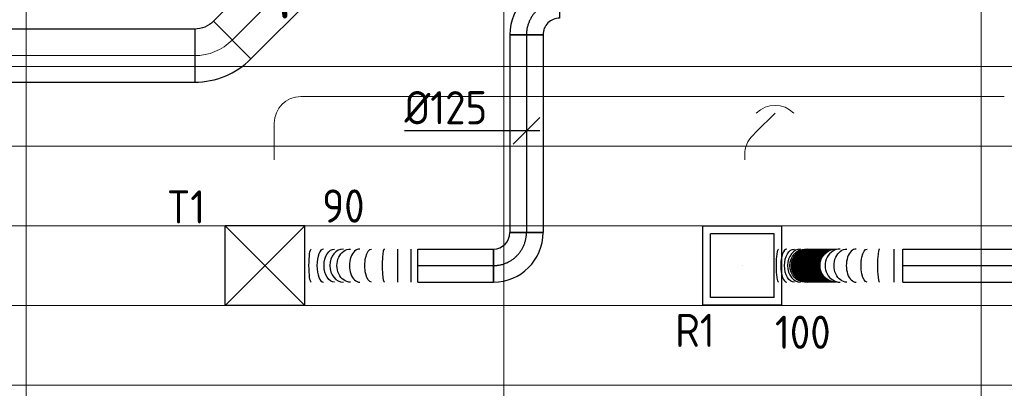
# Model space of a CAD drawing. Header units: millimetres. Extents: x -73257 to 31053, y 5203 to 51987.
# Tile 35 of 58: x -63794 to -60081, y 46207 to 47595. Entities that reach past the tile are written whole.
import ezdxf
from ezdxf.enums import TextEntityAlignment as Align

# ---------------------------------------------------------------- set-up
doc = ezdxf.new("R2010")
doc.units = ezdxf.units.MM
doc.header["$LTSCALE"] = 50
doc.linetypes.add('CENTER2', pattern=[28.575, 19.05, -3.175, 3.175, -3.175])
for name, color, linetype in [('4plfd', 254, 'Continuous'), ('WL570---_RETOUR', 100, 'Continuous'), ('WL570---_RETOUR_HL', 1, 'Continuous'), ('WL570---_RETOUR_RST', 3, 'Continuous'), ('WL570---_RETOUR_RST_HL', 1, 'Continuous'), ('WL570---_TOEVOER', 200, 'Continuous'), ('WL570---_TOEVOER_HL', 1, 'Continuous'), ('WL570---_TOEVOER_RST', 3, 'Continuous'), ('WL570---_TOEVOER_RST_HL', 1, 'Continuous'), ('WM570---_RETOUR_PR', 2, 'Continuous'), ('WM570---_RETOUR_RST_PR', 1, 'Continuous'), ('WM570---_TOEVOER', 2, 'Continuous'), ('WM570---_TOEVOER_PR', 2, 'Continuous'), ('WM570---_TOEVOER_RST_PR', 1, 'Continuous')]:
    doc.layers.add(name, color=color, linetype=linetype)
for name, color, linetype, lineweight in [('WL570---_BESTAAND-HARTLIJN', 161, 'Continuous', 0), ('WL570---_BESTAAND-TOEVOER', 180, 'Continuous', 0), ('WL570---_DEMONTEREN', 10, 'Continuous', 0)]:
    doc.layers.add(name, color=color, linetype=linetype, lineweight=lineweight)
doc.layers.get('WL570---_DEMONTEREN').off()
doc.styles.add('BURO-025', font='ISO96.shx', dxfattribs={"height": 125})
doc.styles.add('MAATVOERING', font='ISO')

# ---------------------------------------------------------------- blocks, each defined once
blk = doc.blocks.new('Groep-42')
at = {"color": 8, "linetype": 'Continuous', "lineweight": 13}
for p, q in [((-73154.9, 46899.1), (-11882.7, 46899.1)), ((-73154.9, 46599.1), (-11882.7, 46599.1)), ((-73154.9, 46299.1), (-11882.7, 46299.1)), ((-73154.9, 45999.1), (-11882.7, 45999.1)), ((-73154.9, 45699.1), (-11882.7, 45699.1))]:
    blk.add_line(p, q, dxfattribs=at)
blk = doc.blocks.new('Groep-50')
at = {"color": 8, "linetype": 'Continuous', "lineweight": 13}
for p, q in [((-65654.9, 50199.1), (-65654.9, 43299.1)), ((-63854.9, 50199.1), (-63854.9, 43299.1)), ((-62054.9, 50199.1), (-62054.9, 43299.1))]:
    blk.add_line(p, q, dxfattribs=at)
at = {"color": 8}
blk.add_blockref('Groep-42', (0, 0), dxfattribs=at)
blk = doc.blocks.new('Block plafond 3e verd')
at = {"layer": '4plfd'}
blk.add_blockref('Groep-50', (73304.912, -19149.14), dxfattribs=at)
blk = doc.blocks.new('OBO10000090H')
blk.add_lwpolyline([(50, -100, 0.414214), (-100, 50), (-100, -50, -0.414214), (-50, -100)], format="xyb", close=True)
at = {"invisible_edges": 15}
for points in [[(-91.3, -50.8), (-74, 47.7), (-100, 50), (-100, -50)], [(-82.9, -53), (-48.7, 41), (-74, 47.7), (-91.3, -50.8)], [(-75, -56.7), (-25, 29.9), (-48.7, 41), (-82.9, -53)], [(-67.9, -61.7), (-3.6, 14.9), (-25, 29.9), (-75, -56.7)], [(-61.7, -67.9), (14.9, -3.6), (-3.6, 14.9), (-67.9, -61.7)], [(-56.7, -75), (29.9, -25), (14.9, -3.6), (-61.7, -67.9)], [(-53, -82.9), (41, -48.7), (29.9, -25), (-56.7, -75)], [(-50.8, -91.3), (47.7, -74), (41, -48.7), (-53, -82.9)], [(-50, -100), (50, -100), (47.7, -74), (-50.8, -91.3)]]:
    blk.add_3dface(points, dxfattribs=at)
at = {"layer": 'WL570---_BESTAAND-HARTLIJN'}
blk.add_arc((-100, -100), 100, 0, 90, dxfattribs=at)
blk = doc.blocks.new('OSV20012501390G')
blk.add_lwpolyline([(0, -100), (140, -62.5), (140, 62.5), (0, 100)], close=True)
at = {"layer": 'WL570---_BESTAAND-HARTLIJN'}
blk.add_line((0, 0), (140, 0), dxfattribs=at)
blk = doc.blocks.new('KARO')
for p, q in [((1, 0.5), (0, 0.5)), ((0, -0.5), (1, -0.5))]:
    blk.add_line(p, q)
at = {"invisible_edges": 15}
blk.add_3dface([(0, 0.5), (0, -0.5), (1, -0.5), (1, 0.5)], dxfattribs=at)
at = {"layer": 'WL570---_BESTAAND-HARTLIJN'}
blk.add_line((0, 0), (1, 0), dxfattribs=at)
blk = doc.blocks.new('OZA1250100045R')
blk.add_lwpolyline([(70.7, 0), (106.1, 35.4), (35.4, 106.1), (-70.7, 0)])
at = {"layer": 'WL570---_BESTAAND-HARTLIJN'}
blk.add_line((0, 0), (70.7, 70.7), dxfattribs=at)
at = {"layer": 'WL570---_BESTAAND-TOEVOER'}
blk.add_arc((0, 70.7), 100, 225, 315, dxfattribs=at)
blk = doc.blocks.new('OSV1251000460G')
blk.add_lwpolyline([(0, -62.5), (46.7, -50), (46.7, 50), (0, 62.5)], close=True)
at = {"layer": 'WL570---_BESTAAND-HARTLIJN'}
blk.add_line((0, 0), (46.7, 0), dxfattribs=at)
blk = doc.blocks.new('OBO10000045H')
blk.add_lwpolyline([(50, -41.4, 0.198912), (6.1, 64.6), (-64.6, -6.1, -0.198912), (-50, -41.4)], format="xyb", close=True)
at = {"invisible_edges": 15}
for points in [[(-61.7, -9.3), (14.9, 55), (6.1, 64.6), (-64.6, -6.1)], [(-59, -12.7), (22.9, 44.6), (14.9, 55), (-61.7, -9.3)], [(-56.7, -16.4), (29.9, 33.6), (22.9, 44.6), (-59, -12.7)], [(-54.7, -20.3), (35.9, 22), (29.9, 33.6), (-56.7, -16.4)], [(-53, -24.3), (41, 9.9), (35.9, 22), (-54.7, -20.3)], [(-51.7, -28.5), (44.9, -2.6), (41, 9.9), (-53, -24.3)], [(-50.8, -32.7), (47.7, -15.4), (44.9, -2.6), (-51.7, -28.5)], [(-50.2, -37.1), (49.4, -28.3), (47.7, -15.4), (-50.8, -32.7)], [(-50, -41.4), (50, -41.4), (49.4, -28.3), (-50.2, -37.1)]]:
    blk.add_3dface(points, dxfattribs=at)
at = {"layer": 'WL570---_BESTAAND-HARTLIJN'}
blk.add_arc((-100, -41.4), 100, 0, 45, dxfattribs=at)
blk = doc.blocks.new('OBO20000045H')
blk.add_lwpolyline([(100, -82.8, 0.198912), (12.1, 129.3), (-129.3, -12.1, -0.198912), (-100, -82.8)], format="xyb", close=True)
at = {"invisible_edges": 15}
for points in [[(-123.4, -18.6), (29.8, 110), (12.1, 129.3), (-129.3, -12.1)], [(-118.1, -25.5), (45.7, 89.2), (29.8, 110), (-123.4, -18.6)], [(-113.4, -32.8), (59.8, 67.2), (45.7, 89.2), (-118.1, -25.5)], [(-109.4, -40.6), (71.9, 43.9), (59.8, 67.2), (-113.4, -32.8)], [(-106, -48.6), (81.9, 19.8), (71.9, 43.9), (-109.4, -40.6)], [(-103.4, -57), (89.8, -5.2), (81.9, 19.8), (-106, -48.6)], [(-101.5, -65.5), (95.4, -30.7), (89.8, -5.2), (-103.4, -57)], [(-100.4, -74.1), (98.9, -56.7), (95.4, -30.7), (-101.5, -65.5)], [(-100, -82.8), (100, -82.8), (98.9, -56.7), (-100.4, -74.1)]]:
    blk.add_3dface(points, dxfattribs=at)
at = {"layer": 'WL570---_BESTAAND-HARTLIJN'}
blk.add_arc((-200, -82.8), 200, 0, 45, dxfattribs=at)
blk = doc.blocks.new('*U363')
at = {"color": 0, "ltscale": 10}
for p, q in [((150, 150, -2500), (-150, 150, -2500)), ((-150, -150, -2500), (-150, 150, -2500)), ((150, -150, -2500), (-150, 150, -2500)), ((-150, -150, -2500), (150, 150, -2500)), ((150, -150, -2500), (150, 150, -2500)), ((150, -150, -2500), (-150, -150, -2500))]:
    blk.add_line(p, q, dxfattribs=at)
at = {"layer": 'WL570---_TOEVOER_RST_HL', "linetype": 'CENTER2'}
blk.add_circle((0, 0, -2500), 0.075, dxfattribs=at)
at = {"layer": 'WL570---_TOEVOER_RST', "color": 2, "style": 'BURO-025'}
for tag in ['MC', 'Q']:
    blk.add_attdef(tag, text='', height=125, dxfattribs=at).set_placement((0, 0), align=Align.MIDDLE)
at = {"layer": 'WM570---_TOEVOER_RST_PR', "color": 2, "style": 'BURO-025'}
blk.add_attdef('POSNR', text='', height=125, dxfattribs=at).set_placement((0, 0), align=Align.MIDDLE)
blk = doc.blocks.new('*U403')
at = {"color": 0, "ltscale": 10}
for p, q in [((-62.5, 125, -2700), (62.5, 125, -2700)), ((-125, -62.5, -2700), (-125, 62.5, -2700))]:
    blk.add_line(p, q, dxfattribs=at)
for radius, end in [(62.5, 0), (187.5, 360)]:
    blk.add_arc((-125, 125, -2700), radius, 270, end, dxfattribs=at)
at = {"layer": 'WL570---_TOEVOER_HL', "linetype": 'CENTER2'}
blk.add_arc((-125, 125, -2700), 125, 270, 0, dxfattribs=at)
at = {"layer": 'WM570---_TOEVOER_PR', "color": 2, "style": 'BURO-025'}
blk.add_attdef('POSNR', text='', height=125, dxfattribs=at).set_placement((0, 0), align=Align.MIDDLE)
blk = doc.blocks.new('*U404')
at = {"color": 0, "ltscale": 10}
for p, q in [((0, 62.5, -2700), (745, 62.5, -2700)), ((0, -62.5, -2700), (0, 62.5, -2700)), ((745, 62.5, -2700), (745, -62.5, -2700)), ((0, -62.5, -2700), (745, -62.5, -2700))]:
    blk.add_line(p, q, dxfattribs=at)
at = {"layer": 'WL570---_TOEVOER_HL', "linetype": 'CENTER2'}
blk.add_line((0, 0, -2700), (745, 0, -2700), dxfattribs=at)
at = {"layer": 'WM570---_TOEVOER_PR', "color": 2, "style": 'BURO-025'}
blk.add_attdef('POSNR', text='', height=125, dxfattribs=at).set_placement((0, 0), align=Align.MIDDLE)
blk = doc.blocks.new('*U405')
at = {"color": 0, "ltscale": 10}
for p, q in [((-62.5, 125, -2700), (62.5, 125, -2700)), ((-125, -62.5, -2700), (-125, 62.5, -2700))]:
    blk.add_line(p, q, dxfattribs=at)
for radius, end in [(62.5, 0), (187.5, 360)]:
    blk.add_arc((-125, 125, -2700), radius, 270, end, dxfattribs=at)
at = {"layer": 'WL570---_TOEVOER_HL', "linetype": 'CENTER2'}
blk.add_arc((-125, 125, -2700), 125, 270, 0, dxfattribs=at)
at = {"layer": 'WM570---_TOEVOER_PR', "color": 2, "style": 'BURO-025'}
blk.add_attdef('POSNR', text='', height=125, dxfattribs=at).set_placement((0, 0), align=Align.MIDDLE)
blk = doc.blocks.new('*U406')
at = {"color": 0, "ltscale": 10}
for p, q in [((0, 62.5, -2700), (284.3, 62.5, -2700)), ((0, -62.5, -2700), (0, 62.5, -2700)), ((284.3, 62.5, -2700), (284.3, -62.5, -2700)), ((0, -62.5, -2700), (284.3, -62.5, -2700))]:
    blk.add_line(p, q, dxfattribs=at)
at = {"layer": 'WL570---_TOEVOER_HL', "linetype": 'CENTER2'}
blk.add_line((0, 0, -2700), (284.3, 0, -2700), dxfattribs=at)
at = {"layer": 'WM570---_TOEVOER_PR', "color": 2, "style": 'BURO-025'}
blk.add_attdef('POSNR', text='', height=125, dxfattribs=at).set_placement((0, 0), align=Align.MIDDLE)
blk = doc.blocks.new('*U407')
at = {"color": 0, "ltscale": 10}
for p, q in [((0, 62.5, -2700), (0, -62.5, -2700)), ((25.2, 62.5, -2700), (25.2, -62.5, -2700)), ((75.6, 62.5, -2700), (75.6, -62.5, -2700)), ((426.6, 62.5, -2700), (426.6, -62.5, -2700))]:
    blk.add_line(p, q, dxfattribs=at)
for centre, major_axis, ratio, start_param, end_param in [((126.3, 0, -2700), (0, -62.5), 0.135941, 0, 3.141593), ((219.1, 0, -2700), (0, -62.5), 0.631089, 0, 3.141593), ((281.1, 0, -2700), (0, 62.5), 0.818418, 3.141593, 6.283185), ((355.9, 0, -2700), (0, 62.5), 0.397956, 3.141593, 6.283185)]:
    blk.add_ellipse(centre, major_axis=major_axis, ratio=ratio, start_param=start_param, end_param=end_param, dxfattribs=at)
at = {"color": 0, "ltscale": 10, "extrusion": (0, 0, -1)}
for centre, major_axis, ratio, start_param, end_param in [((175.4, 0, -2700), (0, 62.5), 0.397956, 0, 3.141593), ((254.2, 0, -2700), (0, 62.5), 0.818418, 0, 3.141593), ((314.4, 0, -2700), (0, -62.5), 0.631089, 3.141593, 6.283185), ((402.4, 0, -2700), (0, -62.5), 0.135941, 3.141593, 6.283185)]:
    blk.add_ellipse(centre, major_axis=major_axis, ratio=ratio, start_param=start_param, end_param=end_param, dxfattribs=at)
at = {"layer": 'WM570---_TOEVOER_PR', "color": 2, "style": 'BURO-025'}
blk.add_attdef('POSNR', text='', height=125, dxfattribs=at).set_placement((0, 0), align=Align.MIDDLE)
blk = doc.blocks.new('*U408')
at = {"layer": 'WM570---_TOEVOER', "color": 0, "ltscale": 10}
for p, q in [((-50, -50), (50, 50)), ((50, 0), (-460.1, 0))]:
    blk.add_line(p, q, dxfattribs=at)
at = {"layer": 'WM570---_TOEVOER', "color": 0, "style": 'BURO-025'}
blk.add_text('%%c125', height=125, dxfattribs=at).set_placement((-460.1, 25))
blk = doc.blocks.new('*U542')
at = {"color": 0, "ltscale": 10}
for p, q in [((149, 149, -150), (-149, 149, -150)), ((-149, -149, -150), (-149, 149, -150)), ((149, -149, -150), (149, 149, -150)), ((120, 120, -150), (-120, 120, -150)), ((-120, -120, -150), (-120, 120, -150)), ((120, -120, -150), (120, 120, -150)), ((120, -120, -150), (-120, -120, -150)), ((149, -149, -150), (-149, -149, -150))]:
    blk.add_line(p, q, dxfattribs=at)
at = {"layer": 'WL570---_RETOUR_RST_HL', "linetype": 'CENTER2'}
blk.add_circle((0, 0, -150), 0.075, dxfattribs=at)
at = {"layer": 'WL570---_RETOUR_RST', "color": 2, "style": 'BURO-025'}
for tag in ['MC', 'Q']:
    blk.add_attdef(tag, text='', height=125, dxfattribs=at).set_placement((0, 0), align=Align.MIDDLE)
at = {"layer": 'WM570---_RETOUR_RST_PR', "color": 2, "style": 'BURO-025'}
blk.add_attdef('POSNR', text='', height=125, dxfattribs=at).set_placement((0, 0), align=Align.MIDDLE)
blk = doc.blocks.new('*U547')
at = {"color": 0, "ltscale": 10}
for p, q in [((0, 62.5, -2700), (0, -62.5, -2700)), ((31.7, 62.5, -2700), (31.7, -62.5, -2700)), ((484.3, 62.5, -2700), (484.3, -62.5, -2700))]:
    blk.add_line(p, q, dxfattribs=at)
for centre, major_axis, ratio, start_param, end_param in [((87.3, 0, -2700), (0, -62.5), 0.127632, 0, 3.141593), ((175.4, 0, -2700), (0, -62.5), 0.59777, 0, 3.141593), ((235.3, 0, -2700), (0, -62.5), 0.917059, 0, 3.141593), ((358.3, 0, -2700), (0, 62.5), 0.992821, 3.141593, 6.283185), ((385, 0, -2700), (0, 62.5), 0.7825, 3.141593, 6.283185), ((436.7, 0, -2700), (0, 62.5), 0.374713, 3.141593, 6.283185)]:
    blk.add_ellipse(centre, major_axis=major_axis, ratio=ratio, start_param=start_param, end_param=end_param, dxfattribs=at)
at = {"color": 0, "ltscale": 10, "extrusion": (0, 0, -1)}
for centre, major_axis, ratio, start_param, end_param in [((133.6, 0, -2700), (0, 62.5), 0.374713, 0, 3.141593), ((210.1, 0, -2700), (0, 62.5), 0.7825, 0, 3.141593), ((249.5, 0, -2700), (0, 62.5), 0.992821, 0, 3.141593), ((251.6, 0, -2700), (0, 62.5), 0.998875, 0, 3.141593), ((253.6, 0, -2700), (0, 62.5), 0.998875, 0, 3.141593), ((255.6, 0, -2700), (0, 62.5), 0.998875, 0, 3.141593), ((257.6, 0, -2700), (0, 62.5), 0.998875, 0, 3.141593), ((259.5, 0, -2700), (0, 62.5), 0.998875, 0, 3.141593), ((261.5, 0, -2700), (0, 62.5), 0.998875, 0, 3.141593), ((263.5, 0, -2700), (0, 62.5), 0.998875, 0, 3.141593), ((265.5, 0, -2700), (0, 62.5), 0.998875, 0, 3.141593), ((267.5, 0, -2700), (0, 62.5), 0.998875, 0, 3.141593), ((269.4, 0, -2700), (0, 62.5), 0.998875, 0, 3.141593), ((271.4, 0, -2700), (0, 62.5), 0.998875, 0, 3.141593), ((273.4, 0, -2700), (0, 62.5), 0.998875, 0, 3.141593), ((275.4, 0, -2700), (0, 62.5), 0.998875, 0, 3.141593), ((277.4, 0, -2700), (0, 62.5), 0.998875, 0, 3.141593), ((279.3, 0, -2700), (0, 62.5), 0.998875, 0, 3.141593), ((281.3, 0, -2700), (0, 62.5), 0.998875, 0, 3.141593), ((283.3, 0, -2700), (0, 62.5), 0.998875, 0, 3.141593), ((285.3, 0, -2700), (0, 62.5), 0.998875, 0, 3.141593), ((287.2, 0, -2700), (0, 62.5), 0.998875, 0, 3.141593), ((289.2, 0, -2700), (0, 62.5), 0.998875, 0, 3.141593), ((291.2, 0, -2700), (0, 62.5), 0.998875, 0, 3.141593), ((293.2, 0, -2700), (0, 62.5), 0.998875, 0, 3.141593), ((295.2, 0, -2700), (0, 62.5), 0.998875, 0, 3.141593), ((297.1, 0, -2700), (0, 62.5), 0.998875, 0, 3.141593), ((299.1, 0, -2700), (0, 62.5), 0.998875, 0, 3.141593), ((301.1, 0, -2700), (0, 62.5), 0.998875, 0, 3.141593), ((303.1, 0, -2700), (0, 62.5), 0.998875, 0, 3.141593), ((305.1, 0, -2700), (0, 62.5), 0.998875, 0, 3.141593), ((307, 0, -2700), (0, 62.5), 0.998875, 0, 3.141593), ((309, 0, -2700), (0, 62.5), 0.998875, 0, 3.141593), ((311, 0, -2700), (0, 62.5), 0.998875, 0, 3.141593), ((313, 0, -2700), (0, 62.5), 0.998875, 0, 3.141593), ((314.9, 0, -2700), (0, 62.5), 0.998875, 0, 3.141593), ((316.9, 0, -2700), (0, 62.5), 0.998875, 0, 3.141593), ((318.9, 0, -2700), (0, 62.5), 0.998875, 0, 3.141593), ((320.9, 0, -2700), (0, 62.5), 0.998875, 0, 3.141593), ((322.9, 0, -2700), (0, 62.5), 0.998875, 0, 3.141593), ((324.8, 0, -2700), (0, 62.5), 0.998875, 0, 3.141593), ((326.8, 0, -2700), (0, 62.5), 0.998875, 0, 3.141593), ((328.8, 0, -2700), (0, 62.5), 0.998875, 0, 3.141593), ((330.8, 0, -2700), (0, 62.5), 0.998875, 0, 3.141593), ((332.8, 0, -2700), (0, 62.5), 0.998875, 0, 3.141593), ((334.7, 0, -2700), (0, 62.5), 0.998875, 0, 3.141593), ((336.7, 0, -2700), (0, 62.5), 0.998875, 0, 3.141593), ((338.7, 0, -2700), (0, 62.5), 0.998875, 0, 3.141593), ((340.7, 0, -2700), (0, 62.5), 0.998875, 0, 3.141593), ((342.7, 0, -2700), (0, 62.5), 0.998875, 0, 3.141593), ((344.6, 0, -2700), (0, 62.5), 0.998875, 0, 3.141593), ((346.6, 0, -2700), (0, 62.5), 0.998875, 0, 3.141593), ((348.6, 0, -2700), (0, 62.5), 0.998875, 0, 3.141593), ((350.6, 0, -2700), (0, 62.5), 0.998875, 0, 3.141593), ((352.5, 0, -2700), (0, 62.5), 0.998875, 0, 3.141593), ((354.5, 0, -2700), (0, 62.5), 0.998875, 0, 3.141593), ((356.5, 0, -2700), (0, 62.5), 0.998875, 0, 3.141593), ((367.9, 0, -2700), (0, -62.5), 0.917059, 3.141593, 6.283185), ((408.4, 0, -2700), (0, -62.5), 0.59777, 3.141593, 6.283185), ((468.1, 0, -2700), (0, -62.5), 0.127632, 3.141593, 6.283185)]:
    blk.add_ellipse(centre, major_axis=major_axis, ratio=ratio, start_param=start_param, end_param=end_param, dxfattribs=at)
at = {"layer": 'WM570---_RETOUR_PR', "color": 2, "style": 'BURO-025'}
blk.add_attdef('POSNR', text='', height=125, dxfattribs=at).set_placement((0, 0), align=Align.MIDDLE)
blk = doc.blocks.new('*U558')
at = {"color": 0, "ltscale": 10}
for p, q in [((0, 62.5, -2700), (2273.8, 62.5, -2700)), ((0, -62.5, -2700), (0, 62.5, -2700)), ((2273.8, 62.5, -2700), (2273.8, -62.5, -2700)), ((0, -62.5, -2700), (2273.8, -62.5, -2700))]:
    blk.add_line(p, q, dxfattribs=at)
at = {"layer": 'WL570---_RETOUR_HL', "linetype": 'CENTER2'}
blk.add_line((0, 0, -2700), (2273.8, 0, -2700), dxfattribs=at)
at = {"layer": 'WM570---_RETOUR_PR', "color": 2, "style": 'BURO-025'}
blk.add_attdef('POSNR', text='', height=125, dxfattribs=at).set_placement((0, 0), align=Align.MIDDLE)

msp = doc.modelspace()

# ---------------------------------------------------------------- block references
at = {"layer": 'WL570---_DEMONTEREN'}
for name, p, rotation in [('OSV20012501390G', (-60536.397, 47306.015), 180), ('OBO10000090H', (-62833.629, 47306.015), 90), ('OSV1251000460G', (-61173.989, 47306.015), 180), ('OZA1250100045R', (-60945.62, 47243.515), 180), ('OBO10000045H', (-61059.942, 47129.194), 135.0000000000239)]:
    msp.add_blockref(name, p, dxfattribs=dict(at, rotation=rotation))
for p, xscale, yscale, zscale in [((-60536.397, 47306.015), 455.1940389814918, 200, 200), ((-62733.629, 47306.015), 1512.989714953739, 100, 100)]:
    msp.add_blockref('KARO', p, dxfattribs=dict(at, xscale=xscale, yscale=yscale, zscale=zscale))
for p, xscale, yscale, zscale, rotation in [((-60676.349, 47306.015), 497.6400919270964, 125, 125, 180), ((-62833.629, 47067.426), 138.5896735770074, 100, 100, 90), ((-61030.652, 47158.484), 20.25322287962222, 100, 100, 45.00000000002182), ((-61059.942, 47067.426), 20.34712610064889, 100, 100, 90)]:
    msp.add_blockref('KARO', p, dxfattribs=dict(at, xscale=xscale, yscale=yscale, zscale=zscale, rotation=rotation))
at = {"layer": 'WL570---_RETOUR'}
for name, p in [('Block plafond 3e verd', (-71418.596, 19669.012)), ('*U558', (-60464.282, 46669.012, 2700))]:
    msp.add_blockref(name, p, dxfattribs=at)
ref = msp.add_blockref('*U542', (-61068.596, 46669.012, 150), dxfattribs=at)
ref.add_attrib('Q', '100', dxfattribs={"layer": 'WL570---_RETOUR_RST', "color": 2, "height": 125, "style": 'BURO-025'}).set_placement((-60840.922, 46417.912), align=Align.MIDDLE)
ref.add_attrib('MC', 'R1', dxfattribs={"layer": 'WL570---_RETOUR_RST', "color": 2, "height": 125, "style": 'BURO-025'}).set_placement((-61247.398, 46425.03), align=Align.MIDDLE)
at = {"layer": 'WL570---_RETOUR', "rotation": 180}
msp.add_blockref('*U547', (-60464.282, 46669.012, 2700), dxfattribs=at)
at = {"layer": 'WL570---_TOEVOER', "yscale": 200, "zscale": 200}
for p, xscale, rotation in [((-62446.276, 48064.755), 772.3777550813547, 224.9999999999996), ((-63133.851, 47460.023), 2512.58651471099, 180)]:
    msp.add_blockref('KARO', p, dxfattribs=dict(at, xscale=xscale, rotation=rotation))
at = {"layer": 'WL570---_TOEVOER'}
for name, p, rotation in [('*U403', (-61882.766, 47664.049, 2700), 180), ('OBO20000045H', (-63051.009, 47460.023), 270), ('*U404', (-61882.766, 47539.049, 2700), 270), ('*U407', (-62292.046, 46669.065, 2700), 180)]:
    msp.add_blockref(name, p, dxfattribs=dict(at, rotation=rotation))
ref = msp.add_blockref('*U363', (-62868.649, 46669.065, 2500), dxfattribs=at)
ref.add_attrib('Q', '90', (-62652.779, 46830.973), dxfattribs={"layer": 'WL570---_TOEVOER_RST', "color": 2, "height": 125, "style": 'BURO-025'})
ref.add_attrib('MC', 'T1', (-63238.771, 46827.642), dxfattribs={"layer": 'WL570---_TOEVOER_RST', "color": 2, "height": 125, "style": 'BURO-025'})
for name, p in [('*U405', (-61882.766, 46669.065, 2700)), ('*U406', (-62292.046, 46669.065, 2700))]:
    msp.add_blockref(name, p, dxfattribs=at)
at = {"layer": 'WM570---_TOEVOER'}
msp.add_blockref('*U408', (-61882.766, 47176.394, 2700), dxfattribs=at)

# ---------------------------------------------------------------- texts
at = {"layer": 'WM570---_TOEVOER', "style": 'MAATVOERING'}
msp.add_text('%%c200', height=200, rotation=45, dxfattribs=at).set_placement((-62415.686, 47960.324), align=Align.RIGHT)

doc.saveas('drawing.dxf')
